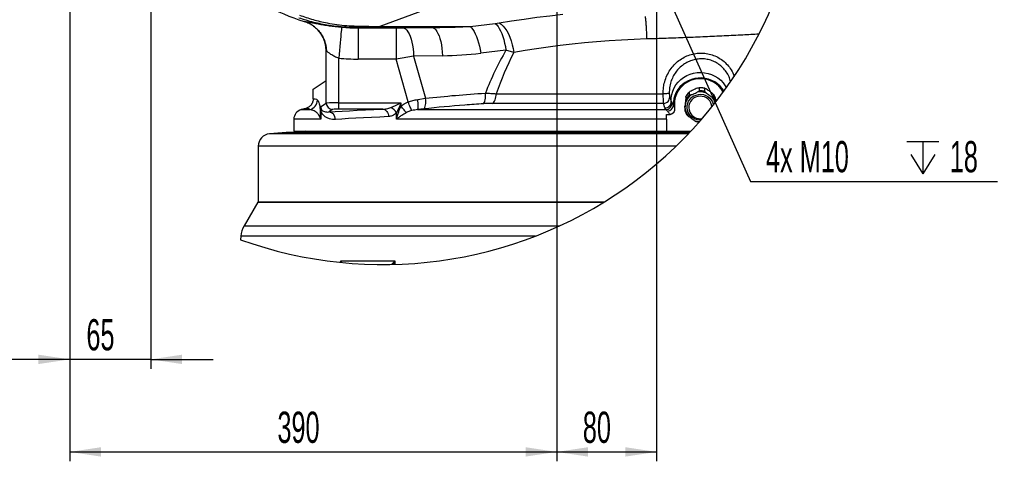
# Model space of a CAD drawing. Extents: x 0 to 4205, y 0 to 2970.
# Tile 3 of 68: x 480 to 1268, y 635 to 988. Entities that reach past the tile are written whole.
import ezdxf

# ---------------------------------------------------------------- set-up
doc = ezdxf.new("R2010")
doc.units = 0
doc.header["$LTSCALE"] = 5
doc.layers.get('0').update_dxf_attribs({"linetype": 'CONTINUOUS'})
doc.styles.add('SLDTEXTSTYLE0', font='TXT', dxfattribs={"width": 0.605})
doc.dimstyles.new('SLDDIMSTYLE0', dxfattribs={"dimtxt": 25, "dimasz": 25, "dimexe": 0, "dimexo": 0.0625, "dimgap": 6.25, "dimtad": 1, "dimdec": 1, "dimrnd": 1e-09, "dimzin": 12, "dimtxsty": 'SLDTEXTSTYLE0', "dimsah": 1, "dimcen": 0.09, "dimazin": 3, "dimtfac": 1, "dimtofl": 0, "dimtmove": 0, "dimatfit": 3, "dimtolj": 1, "dimtzin": 12})
doc.dimstyles.new('SLDDIMSTYLE1', dxfattribs={"dimtxt": 25, "dimasz": 25, "dimexe": 0, "dimexo": 0.0625, "dimgap": 6.25, "dimtad": 1, "dimdec": 1, "dimrnd": 1e-09, "dimzin": 12, "dimtxsty": 'SLDTEXTSTYLE0', "dimsah": 1, "dimcen": 0.09, "dimazin": 3, "dimtfac": 1, "dimtmove": 0, "dimatfit": 3, "dimtolj": 1, "dimtzin": 12})
doc.dimstyles.new('SLDDIMSTYLE2', dxfattribs={"dimtxt": 25, "dimasz": 25, "dimexe": 0, "dimexo": 0.0625, "dimgap": 6.25, "dimtad": 0, "dimtih": 1, "dimtoh": 1, "dimdec": 1, "dimrnd": 1e-09, "dimzin": 12, "dimtxsty": 'SLDTEXTSTYLE0', "dimblk1": 'NONE', "dimsah": 1, "dimcen": 0, "dimazin": 3, "dimtfac": 1, "dimtmove": 0, "dimatfit": 3, "dimtolj": 1, "dimtzin": 12})

# ---------------------------------------------------------------- blocks, each defined once
blk = doc.blocks.new('_D')
at = {"color": 7, "linetype": 'CONTINUOUS'}
for p, q in [((519.74, 1176.46), (519.74, 634.76)), ((909.74, 1176.46), (909.74, 634.76)), ((519.74, 642.26), (909.74, 642.26))]:
    blk.add_line(p, q, dxfattribs=at)
for points in [[(519.74, 642.26), (544.74, 638.51), (544.74, 646.01)], [(909.74, 642.26), (884.74, 646.01), (884.74, 638.51)]]:
    blk.add_solid(points, dxfattribs=at)
at = {"color": 7, "linetype": 'CONTINUOUS', "insert": (686.09, 674.48), "char_height": 25, "attachment_point": 1, "style": 'SLDTEXTSTYLE0'}
blk.add_mtext('390', dxfattribs=at)
blk = doc.blocks.new('_D_2')
at = {"color": 7, "linetype": 'CONTINUOUS'}
for p, q in [((909.74, 1016.46), (909.74, 634.76)), ((989.74, 1016.46), (989.74, 634.76)), ((909.74, 642.26), (989.74, 642.26))]:
    blk.add_line(p, q, dxfattribs=at)
for points in [[(909.74, 642.26), (934.74, 638.51), (934.74, 646.01)], [(989.74, 642.26), (964.74, 646.01), (964.74, 638.51)]]:
    blk.add_solid(points, dxfattribs=at)
at = {"color": 7, "linetype": 'CONTINUOUS', "insert": (930.64, 674.48), "char_height": 25, "attachment_point": 1, "style": 'SLDTEXTSTYLE0'}
blk.add_mtext('80', dxfattribs=at)
blk = doc.blocks.new('_D_3')
at = {"color": 7, "linetype": 'CONTINUOUS'}
for p, q in [((584.74, 1576.46), (584.74, 708.8)), ((519.74, 1176.46), (519.74, 708.8)), ((519.74, 716.3), (469.74, 716.3)), ((584.74, 716.3), (519.74, 716.3)), ((584.74, 716.3), (634.74, 716.3))]:
    blk.add_line(p, q, dxfattribs=at)
for points in [[(519.74, 716.3), (494.74, 720.05), (494.74, 712.55)], [(584.74, 716.3), (609.74, 712.55), (609.74, 720.05)]]:
    blk.add_solid(points, dxfattribs=at)
at = {"color": 7, "linetype": 'CONTINUOUS', "insert": (533.14, 748.53), "char_height": 25, "attachment_point": 1, "style": 'SLDTEXTSTYLE0'}
blk.add_mtext('65', dxfattribs=at)
blk = doc.blocks.new('SW_SYMBOL_HOLE_DEPTH')
at = {"color": 0, "linetype": 'CONTINUOUS'}
for p, q in [((0, 4375), (4000, 4375)), ((2000, 4375), (2000, 375)), ((500, 2775), (2000, 375)), ((3500, 2775), (2000, 375))]:
    blk.add_line(p, q, dxfattribs=at)
blk = doc.blocks.new('_D_4')
at = {"color": 7, "linetype": 'CONTINUOUS'}
for p, q in [((987.08, 1032.39), (992.39, 1020.53)), ((992.39, 1020.53), (1064.82, 858.71)), ((1064.82, 858.71), (1262.68, 858.71))]:
    blk.add_line(p, q, dxfattribs=at)
blk.add_solid([(992.39, 1020.53), (999.18, 996.18), (1006.03, 999.24)], dxfattribs=at)
at = {"color": 7, "linetype": 'CONTINUOUS', "xscale": 0.006445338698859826, "yscale": 0.006445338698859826, "zscale": 0.006445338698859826}
blk.add_blockref('SW_SYMBOL_HOLE_DEPTH', (1189.96, 862.32), dxfattribs=at)
at = {"color": 7, "linetype": 'CONTINUOUS', "char_height": 25, "attachment_point": 1, "style": 'SLDTEXTSTYLE0'}
for s, insert in [('4x M10', (1077.32, 891)), ('18', (1224.49, 891))]:
    blk.add_mtext(s, dxfattribs=dict(at, insert=insert))
blk = doc.blocks.new('_NONE')

msp = doc.modelspace()

# ---------------------------------------------------------------- linework, layer by layer
at = {"color": 8, "linetype": 'CONTINUOUS'}
for p, q in [((855.12, 1014.85), (768.2, 982.66)), ((860.56, 985.09), (863.64, 985.54)), ((750.93, 981.78), (750.86, 981.54)), ((750.86, 981.54), (781.15, 981.54)), ((750.86, 981.54), (750.86, 956.55)), ((768.2, 982.66), (840.34, 982.66)), ((768.2, 981.86), (768.2, 982.66)), ((809.8, 981.86), (768.2, 981.86)), ((781.15, 981.54), (781.15, 956.55)), ((786.66, 981.57), (809.8, 981.86)), ((840.34, 982.66), (860.56, 985.09)), ((725.25, 962.81), (725.22, 962.82)), ((725.25, 921.36), (725.25, 962.81)), ((725.27, 962.79), (725.25, 962.81)), ((869.08, 963.67), (848.85, 961.24)), ((875.4, 961.72), (869.08, 963.67)), ((735.23, 921.52), (735.23, 957.25)), ((781.15, 956.55), (750.86, 956.55)), ((790.8, 922.27), (781.15, 956.55)), ((818.32, 959.28), (795.17, 958.98)), ((795.17, 958.98), (804.67, 925.24)), ((798.44, 924.26), (804.67, 925.24)), ((861.23, 928.83), (995.04, 928.83)), ((1000.17, 926.39), (1001.36, 922.66)), ((1001.36, 922.66), (1002.05, 921.42)), ((705.17, 916.11), (712.14, 916.11)), ((720.58, 918.25), (725.25, 921.36)), ((720.58, 912.93), (720.58, 918.25)), ((720.93, 914.84), (720.93, 908.38)), ((730.24, 916.36), (727.13, 914.29)), ((735.23, 916.52), (735.23, 921.52)), ((735.23, 921.52), (785.02, 921.52)), ((770.54, 916.52), (735.23, 916.52)), ((785.02, 921.52), (785.02, 918.94)), ((803.35, 916.74), (798.34, 916.11)), ((798.34, 916.11), (997.2, 916.11)), ((995.25, 921.1), (858.14, 921.1)), ((996.43, 917.48), (995.25, 921.1)), ((997.2, 916.11), (996.43, 917.48)), ((998.5, 914.87), (997.2, 916.11)), ((1003.19, 919.68), (1004.12, 917.98)), ((720.93, 908.38), (699.24, 908.38)), ((781.37, 908.38), (781.37, 913.48)), ((997.74, 908.38), (781.37, 908.38)), ((1015.12, 896.76), (679.87, 896.76)), ((1016.23, 897.92), (693.16, 897.92)), ((707.82, 898.55), (1016.81, 898.55)), ((1005.21, 886.8), (670.74, 886.8)), ((659.45, 823.22), (912.23, 823.22)), ((892.74, 814.96), (656.85, 814.96)), ((736.64, 793.89), (736.76, 795.15)), ((736.76, 795.15), (780.18, 795.15)), ((777.39, 792.23), (777.41, 792.26)), ((777.44, 792.23), (777.41, 792.26))]:
    msp.add_line(p, q, dxfattribs=at)
at = {"color": 7, "linetype": 'CONTINUOUS'}
for p, q in [((707.44, 986.77), (707.56, 986.73)), ((724.86, 967.07), (725.22, 962.84)), ((725.22, 962.82), (725.22, 962.85)), ((725.22, 962.82), (725.22, 962.84)), ((725.22, 939.46), (725.22, 962.82)), ((714.74, 932.48), (725.22, 939.46)), ((714.74, 924.81), (714.74, 932.48)), ((1024.05, 931.19), (1024.05, 933.58)), ((1028.07, 933.17), (1028.07, 930.78)), ((1013.28, 924.39), (1013.28, 926.78)), ((1015.65, 929.95), (1015.65, 927.56)), ((1035.51, 925.54), (1035.51, 927.93)), ((1037.15, 924.35), (1037.15, 922.28)), ((708.8, 917.08), (705.17, 916.11)), ((708.91, 917.09), (708.8, 917.08)), ((1012.32, 917.91), (1012.32, 915.51)), ((699.24, 908.38), (699.24, 898.96)), ((997.74, 912.23), (1000.44, 912.29)), ((997.74, 908.38), (997.74, 912.23)), ((997.74, 908.38), (997.74, 898.96)), ((1000.48, 912.29), (1000.44, 912.29)), ((699.24, 898.96), (997.74, 898.96)), ((708.24, 898.96), (707.82, 898.55)), ((997.74, 898.96), (1017.2, 898.96)), ((693.16, 897.92), (679.87, 896.76)), ((694.03, 897.96), (1016.26, 897.96)), ((670.74, 886.8), (670.74, 842.46)), ((670.27, 841.96), (659.45, 823.22)), ((670.27, 841.96), (947.27, 841.96)), ((670.74, 842.46), (671.24, 841.96)), ((670.74, 842.46), (948.08, 842.46)), ((656.85, 814.96), (656.6, 812.04))]:
    msp.add_line(p, q, dxfattribs=at)
at = {"color": 8, "linetype": 'CONTINUOUS', "flags": 128}
for points in [[(863.64, 985.54), (873.52, 987.15), (883.58, 988.64), (893.81, 990.01), (904.19, 991.26), (914.7, 992.38)], [(863.64, 985.54), (865.22, 984.48), (866.77, 983.03), (868.28, 981.23), (869.7, 979.1), (871.02, 976.67), (872.22, 974), (873.27, 971.12), (874.16, 968.07), (874.87, 964.93), (875.4, 961.72)], [(737.47, 982.13), (737.44, 981.82), (737.37, 981.1), (737.27, 979.99), (737.14, 978.51), (736.98, 976.69), (736.78, 974.54), (736.57, 972.11), (736.33, 969.44), (736.07, 966.57), (735.8, 963.55), (735.52, 960.43), (735.23, 957.25)], [(749.54, 983.02), (754.54, 982.93), (759.32, 982.84), (763.88, 982.75), (768.2, 982.66)], [(768.2, 981.86), (764.22, 981.86), (760.02, 981.84), (755.58, 981.82), (750.93, 981.78)], [(786.66, 981.57), (787.68, 981.29), (788.7, 980.66), (789.68, 979.67), (790.62, 978.36), (791.51, 976.73), (792.32, 974.81), (793.05, 972.63), (793.69, 970.21), (794.23, 967.6), (794.66, 964.84), (794.97, 961.95), (795.17, 958.98)], [(809.8, 981.86), (816.08, 981.92), (822.29, 982.03), (828.42, 982.19), (834.44, 982.4), (840.34, 982.66)], [(809.8, 981.86), (810.83, 981.59), (811.85, 980.95), (812.83, 979.97), (813.77, 978.65), (814.66, 977.03), (815.47, 975.11), (816.2, 972.92), (816.84, 970.51), (817.38, 967.9), (817.81, 965.13), (818.12, 962.24), (818.32, 959.28)], [(840.34, 982.66), (841.43, 981.66), (842.5, 980.33), (843.54, 978.71), (844.54, 976.8), (845.47, 974.65), (846.34, 972.27), (847.12, 969.7), (847.81, 966.98), (848.39, 964.15), (848.85, 961.24)], [(860.56, 985.09), (861.65, 984.09), (862.72, 982.76), (863.76, 981.14), (864.76, 979.23), (865.7, 977.08), (866.56, 974.7), (867.34, 972.13), (868.03, 969.41), (868.61, 966.58), (869.08, 963.67)], [(981.72, 972.65), (971.63, 972.29), (961.58, 971.8), (951.59, 971.18), (941.67, 970.43), (931.84, 969.56), (922.11, 968.56), (912.49, 967.43), (903, 966.19), (893.64, 964.82), (884.44, 963.33), (875.4, 961.72)], [(795.17, 958.98), (790.61, 958.18), (785.92, 957.37), (781.15, 956.55)], [(1001.36, 922.66), (1001.42, 925.45), (1001.83, 928.22), (1002.61, 930.91), (1003.74, 933.49), (1005.2, 935.92), (1006.97, 938.15), (1009.02, 940.15), (1011.32, 941.9), (1013.82, 943.35), (1016.5, 944.5), (1019.31, 945.32), (1022.21, 945.79), (1025.15, 945.92), (1028.07, 945.7), (1030.95, 945.12), (1033.73, 944.21), (1036.37, 942.98), (1038.82, 941.44), (1041.05, 939.62), (1043.02, 937.55), (1044.71, 935.26), (1045.62, 933.63)], [(1043.61, 930.85), (1042.36, 932.79), (1040.61, 934.85), (1038.59, 936.68), (1036.33, 938.25), (1033.89, 939.53), (1031.29, 940.49), (1028.58, 941.13), (1025.81, 941.44), (1023.02, 941.4), (1020.26, 941.02), (1017.57, 940.3), (1015, 939.26), (1012.6, 937.91), (1010.4, 936.28), (1008.44, 934.39), (1006.75, 932.28), (1005.36, 929.98), (1004.29, 927.53), (1003.57, 924.97), (1003.2, 922.33), (1003.19, 919.68)], [(798.34, 916.11), (798.55, 916.53), (798.7, 917.17), (798.8, 918.02), (798.85, 919.05), (798.83, 920.23), (798.75, 921.52), (798.62, 922.87), (798.44, 924.26)], [(803.35, 916.74), (803.78, 917.2), (804.15, 917.9), (804.45, 918.79), (804.67, 919.87), (804.81, 921.1), (804.85, 922.43), (804.8, 923.82), (804.67, 925.24)], [(851.03, 920.86), (851.47, 921.34), (851.85, 922.04), (852.18, 922.94), (852.43, 924.02), (852.61, 925.24), (852.7, 926.56), (852.71, 927.95), (852.63, 929.36)], [(858.14, 921.1), (858.78, 921.54), (859.37, 922.18), (859.91, 922.99), (860.37, 923.96), (860.74, 925.06), (861.01, 926.26), (861.17, 927.52), (861.23, 928.83)], [(999.85, 928.96), (999.69, 928.95), (999.38, 928.94), (998.91, 928.93), (998.32, 928.92), (997.61, 928.9), (996.81, 928.87), (995.94, 928.85), (995.04, 928.83)], [(1025.11, 907.69), (1024.28, 907.66), (1022.33, 907.91), (1020.46, 908.51), (1018.73, 909.44), (1017.21, 910.66), (1015.94, 912.12), (1014.98, 913.79), (1014.34, 915.6), (1014.07, 917.5), (1014.15, 919.41), (1014.59, 921.27), (1015.38, 923.03), (1016.49, 924.61), (1017.88, 925.97), (1019.51, 927.05), (1021.31, 927.83), (1023.22, 928.28), (1025.19, 928.37), (1027.15, 928.12), (1029.02, 927.51), (1030.75, 926.59), (1032.27, 925.37), (1033.53, 923.9), (1034.5, 922.24)], [(1033.98, 918.28), (1033.78, 919.86), (1033.21, 921.54), (1032.31, 923.07), (1031.12, 924.4), (1029.68, 925.48), (1028.06, 926.27), (1026.3, 926.74), (1024.49, 926.87), (1022.69, 926.65), (1020.96, 926.09), (1019.38, 925.22), (1018.01, 924.06), (1016.89, 922.67), (1016.08, 921.09), (1015.6, 919.39), (1015.47, 917.63), (1015.7, 915.88), (1016.27, 914.21)], [(727.13, 914.29), (732.33, 914.63), (737.88, 914.96), (743.77, 915.29), (749.98, 915.61), (756.52, 915.92), (763.38, 916.23), (770.54, 916.52)], [(770.54, 916.52), (771.41, 916.39), (772.24, 916.03), (773.01, 915.47), (773.69, 914.72), (774.25, 913.82), (774.68, 912.79), (774.94, 911.68), (775.05, 910.53)], [(776.98, 917.87), (778.67, 918.64), (780.64, 919.53), (782.78, 920.5), (785.02, 921.52)], [(785.02, 921.52), (784, 919.28), (783.03, 917.14), (782.14, 915.17), (781.37, 913.48)], [(789.29, 913.66), (788.92, 914.12), (788.48, 914.66), (788, 915.26), (787.46, 915.92), (786.89, 916.64), (786.28, 917.38), (785.66, 918.16), (785.02, 918.94)], [(793.58, 915.32), (793.39, 915.8), (793.14, 916.42), (792.84, 917.18), (792.49, 918.05), (792.11, 919.02), (791.69, 920.06), (791.25, 921.15), (790.8, 922.27)], [(1034.5, 922.24), (1035.13, 920.42), (1035.22, 919.83)], [(775.05, 910.53), (768.03, 910.23), (761.31, 909.93), (754.89, 909.62), (748.79, 909.3), (743.02, 908.97), (737.58, 908.63), (732.48, 908.29)], [(780.18, 795.15), (780.16, 793.78), (780.13, 792.3)]]:
    msp.add_lwpolyline(points, dxfattribs=at)
at = {"color": 7, "linetype": 'CONTINUOUS', "flags": 128}
msp.add_lwpolyline([(1043.07, 930.11), (1042.87, 930.52), (1041.38, 932.75), (1039.6, 934.77), (1037.57, 936.54), (1035.31, 938.04), (1032.87, 939.24), (1030.3, 940.12), (1027.62, 940.66), (1024.9, 940.85), (1022.17, 940.7), (1019.48, 940.2), (1016.89, 939.36), (1014.43, 938.19), (1012.16, 936.73), (1010.09, 934.98), (1008.28, 932.99), (1006.76, 930.79), (1005.55, 928.4), (1004.66, 925.89), (1004.13, 923.28), (1003.95, 920.63), (1004.12, 917.98)], dxfattribs=at)
at = {"color": 7, "linetype": 'CONTINUOUS'}
for centre, radius, start, end in [((770.76, 1129.92), 337.75, 250.24488, 359.99999), ((750.19, 1130.38), 149.84, 240.14094, 253.42193), ((1025.31, 921.08), 12.29, 15.45034, 33.89903), ((1025.44, 918.76), 12.14, 16.44887, 33.96691), ((707.24, 908.38), 8, 105.00009, 180.00003), ((1024.17, 918.79), 12.29, 195.45041, 213.89897), ((680.74, 886.8), 10, 95.0001, 179.99995), ((694.04, 887.94), 10.02, 90.00448, 94.99605), ((706.41, 899.96), 2, 269.99815, 315.00046), ((676.78, 813.22), 20, 149.99983, 175.00009)]:
    msp.add_arc(centre, radius, start, end, dxfattribs=at)
at = {"color": 8, "linetype": 'CONTINUOUS'}
for centre, radius, start, end in [((700.28, 962.85), 24.96, 359.9105, 69.11079), ((750.85, 1131.42), 149.89, 264.87521, 270.00322), ((751.59, 983.92), 2.24, 203.82235, 252.84972), ((781.23, 1416.14), 434.61, 269.98988, 270.71524), ((1093.49, 834.99), 258.69, 150.16982, 158.60642), ((750.86, 1131.47), 174.92, 264.87333, 269.99975), ((815.09, 1247.51), 288.25, 270.64222, 276.7277), ((1105.81, 842.99), 259.21, 152.73862, 160.6619), ((1024.74, 920.37), 13.22, 75.41948, 92.98441), ((1024.74, 917.98), 13.22, 75.41948, 92.98441), ((710.09, 923.85), 8.01, 284.80177, 359.85146), ((995.16, 926.12), 5.02, 270.96305, 3.13068), ((996.34, 922.5), 5.02, 270.94008, 1.78609), ((1024.37, 918.26), 11.93, 124.95666, 161.44454), ((1024.34, 920.98), 12.49, 134.07605, 152.32485), ((1024.34, 918.58), 12.49, 134.0761, 152.32531), ((1024.74, 917.69), 12.61, 66.62999, 101.77391), ((1025.27, 918.36), 11.73, 15.71573, 43.11301), ((725.23, 918.83), 4.69, 187.17822, 206.21583), ((742.5, 918.76), 21.92, 181.34758, 190.31325), ((717.82, 915.96), 3.3, 340.1478, 14.06508), ((732.91, 760.36), 161.17, 89.17388, 92.72496), ((730.25, 921.37), 5.01, 180.10083, 269.85541), ((734.07, 876.15), 40.39, 88.35238, 95.44425), ((772.89, 909.39), 9.41, 25.74391, 64.2557), ((996.88, 921.27), 5.17, 273.4613, 1.70464), ((997.58, 920.46), 5.66, 279.35979, 352.13375), ((1024.21, 918.44), 11.74, 186.23455, 223.1146), ((716.22, 913.22), 4.37, 323.97266, 356.08465), ((726.67, 908.5), 5.81, 357.96747, 85.48197), ((997.24, 922.2), 10.42, 288.12439, 304.06503), ((1024.6, 918.06), 9.18, 204.8178, 280.4895), ((1024.6, 918.61), 12.09, 246.30952, 267.53637)]:
    msp.add_arc(centre, radius, start, end, dxfattribs=at)
for points, knots in [([(750.93, 981.78), (748.31, 981.81), (743.06, 981.85), (735.17, 982.46), (725.83, 983.66), (715.1, 985.75), (707.2, 988.17), (703.25, 989.39)], [0, 0, 0, 0, 0.161781, 0.325059, 0.488891, 0.744263, 1, 1, 1, 1]), ([(703.65, 991.77), (707.3, 990.52), (714.59, 988.01), (724.7, 985.65), (733.74, 984.16), (741.64, 983.3), (746.92, 983.11), (749.54, 983.02)], [0, 0, 0, 0, 0.246411, 0.492756, 0.662494, 0.83195, 1, 1, 1, 1]), ([(707.56, 986.73), (707.56, 986.73), (707.74, 986.76), (708.44, 986.69), (709.9, 986.46), (712.18, 986.01), (715.21, 985.4), (718.84, 984.7), (723.02, 983.97), (727.58, 983.26), (732.45, 982.63), (735.77, 982.3), (737.47, 982.13)], [0, 0, 0, 0, 0.000026, 0.018392, 0.068529, 0.146779, 0.248614, 0.374604, 0.513547, 0.669013, 0.831403, 1, 1, 1, 1]), ([(980.59, 990.74), (980.71, 989.63), (980.94, 987.4), (981.2, 983.95), (981.42, 980.35), (981.6, 976.55), (981.68, 973.96), (981.72, 972.65)], [0, 0, 0, 0, 0.18524, 0.370788, 0.571775, 0.783251, 1, 1, 1, 1]), ([(1071.67, 976.52), (1067.34, 976.28), (1058.03, 975.76), (1043.68, 975.04), (1028.44, 974.34), (1012.99, 973.71), (997.36, 973.13), (986.93, 972.81), (981.72, 972.65)], [0, 0, 0, 0, 0.144235, 0.310914, 0.478784, 0.652367, 0.826387, 1, 1, 1, 1]), ([(735.23, 957.25), (734.66, 957.45), (733.53, 957.84), (731.42, 958.82), (729.5, 959.96), (727.82, 961.13), (726.73, 961.93), (725.98, 962.46), (725.48, 962.77), (725.33, 962.79), (725.27, 962.79)], [0, 0, 0, 0, 0.158284, 0.312995, 0.60926, 0.738598, 0.849647, 0.960875, 0.98269, 1, 1, 1, 1]), ([(995.04, 928.83), (995.05, 930.02), (995.06, 932.4), (995.64, 936.5), (996.88, 941.05), (999.05, 945.81), (1001.95, 950.11), (1005.44, 953.82), (1009.48, 956.87), (1013.89, 959.19), (1018.59, 960.72), (1023.43, 961.45), (1028.3, 961.34), (1033.07, 960.43), (1037.61, 958.7), (1041.85, 956.2), (1045.64, 952.95), (1048.86, 948.97), (1050.96, 945.5), (1051.71, 943.27), (1051.89, 942.72)], [0, 0, 0, 0, 0.042479, 0.084957, 0.147487, 0.210005, 0.270853, 0.331693, 0.391129, 0.450542, 0.508778, 0.566955, 0.624379, 0.681725, 0.739346, 0.796935, 0.85662, 0.916371, 0.979292, 1, 1, 1, 1]), ([(1049.05, 938.53), (1048.64, 939.83), (1047.79, 942.57), (1045.64, 946.32), (1042.87, 949.69), (1039.64, 952.44), (1036.03, 954.55), (1032.15, 956), (1028.08, 956.76), (1023.93, 956.83), (1019.8, 956.19), (1015.79, 954.86), (1012.03, 952.87), (1008.6, 950.26), (1005.64, 947.08), (1003.18, 943.41), (1001.37, 939.35), (1000.01, 934.51), (999.91, 930.99), (999.85, 928.96)], [0, 0, 0, 0, 0.055197, 0.115794, 0.173345, 0.230805, 0.286383, 0.341953, 0.397402, 0.452903, 0.509185, 0.565524, 0.622947, 0.680402, 0.73911, 0.797831, 0.85808, 0.918326, 1, 1, 1, 1]), ([(714.74, 924.81), (715.32, 924.87), (716.56, 924.98), (717.57, 924.23), (718.11, 923.83)], [0, 0, 0, 0, 0.465343, 1, 1, 1, 1]), ([(718.11, 923.83), (718.32, 923.6), (718.87, 923.01), (719.39, 921.64), (719.78, 920.12), (720.08, 918.44), (720.28, 916.84), (720.46, 914.95), (720.54, 913.66), (720.58, 912.93)], [0, 0, 0, 0, 0.08234, 0.210528, 0.379285, 0.500288, 0.659379, 0.805351, 1, 1, 1, 1]), ([(790.8, 922.27), (792.05, 922.69), (794.54, 923.53), (797.13, 924.02), (798.44, 924.26)], [0, 0, 0, 0, 0.497541, 1, 1, 1, 1]), ([(804.67, 925.24), (812.64, 926.06), (828.61, 927.7), (844.62, 928.8), (852.63, 929.36)], [0, 0, 0, 0, 0.499766, 1, 1, 1, 1]), ([(852.63, 929.36), (854.09, 929.3), (856.96, 929.2), (859.82, 928.95), (861.23, 928.83)], [0, 0, 0, 0, 0.5092585, 1, 1, 1, 1]), ([(995.25, 921.1), (995.23, 921.43), (995.2, 922.35), (995.14, 924.05), (995.08, 926.3), (995.06, 927.95), (995.04, 928.83)], [0, 0, 0, 0, 0.127044, 0.359682, 0.660443, 1, 1, 1, 1]), ([(999.85, 928.96), (999.86, 928.68), (999.89, 928.14), (999.98, 927.4), (1000.06, 926.82), (1000.14, 926.51), (1000.17, 926.39)], [0, 0, 0, 0, 0.326116, 0.622331, 0.860049, 1, 1, 1, 1]), ([(712.14, 916.11), (711.88, 916.31), (711.26, 916.79), (710.13, 917.26), (709.3, 917.14), (708.91, 917.09)], [0, 0, 0, 0, 0.288697, 0.669238, 1, 1, 1, 1]), ([(719.75, 910.65), (719.59, 911.03), (719.31, 911.71), (718.65, 912.66), (717.93, 913.48), (716.87, 914.34), (715.5, 915.14), (713.82, 915.77), (712.67, 916), (712.14, 916.11)], [0, 0, 0, 0, 0.125738, 0.225275, 0.350779, 0.45748, 0.64127, 0.834359, 1, 1, 1, 1]), ([(732.48, 908.29), (731.67, 908.27), (730.07, 908.24), (727.69, 908.76), (725.37, 909.72), (723.54, 911.05), (722.16, 912.56), (721.39, 913.77), (721.03, 914.59), (720.93, 914.84)], [0, 0, 0, 0, 0.170354, 0.337473, 0.512173, 0.69866, 0.81104, 0.942703, 1, 1, 1, 1]), ([(721.03, 916.76), (721.22, 916.45), (721.56, 915.88), (722.49, 915.1), (723.74, 914.5), (725.41, 914.16), (726.53, 914.24), (727.13, 914.29)], [0, 0, 0, 0, 0.1559986, 0.2816654, 0.5167771, 0.7444538, 1, 1, 1, 1]), ([(770.54, 916.52), (771.55, 916.58), (773.76, 916.7), (775.84, 917.46), (776.98, 917.87)], [0, 0, 0, 0, 0.455798, 1, 1, 1, 1]), ([(781.37, 908.38), (781.37, 908.39), (781.87, 910.45), (782.9, 914.05), (784.38, 917.47), (785.02, 918.94)], [0, 0, 0, 0, 0.002235, 0.570246, 1, 1, 1, 1]), ([(785.02, 918.94), (786.18, 919.78), (788, 921.08), (790.06, 921.95), (790.8, 922.27)], [0, 0, 0, 0, 0.637441, 1, 1, 1, 1]), ([(793.58, 915.32), (793.03, 915.17), (791.55, 914.75), (790.16, 914.08), (789.29, 913.66)], [0, 0, 0, 0, 0.372893, 1, 1, 1, 1]), ([(798.34, 916.11), (797.56, 916.03), (795.96, 915.87), (794.38, 915.51), (793.58, 915.32)], [0, 0, 0, 0, 0.490144, 1, 1, 1, 1]), ([(851.03, 920.86), (846.04, 920.53), (830.12, 919.46), (814.24, 917.85), (803.35, 916.74)], [0, 0, 0, 0, 0.313684, 1, 1, 1, 1]), ([(858.14, 921.1), (856.98, 921.09), (854.61, 921.07), (852.25, 920.93), (851.03, 920.86)], [0, 0, 0, 0, 0.485483, 1, 1, 1, 1]), ([(1000.44, 912.29), (1000.32, 912.47), (999.72, 913.36), (999.04, 914.2), (998.5, 914.87)], [0, 0, 0, 0, 0.202448, 1, 1, 1, 1]), ([(1002.05, 921.42), (1002.22, 921.19), (1002.63, 920.63), (1002.98, 920.03), (1003.19, 919.68)], [0, 0, 0, 0, 0.416027, 1, 1, 1, 1]), ([(720.93, 908.38), (720.93, 908.38), (720.45, 909.09), (720.1, 909.87), (719.75, 910.65)], [0, 0, 0, 0, 0.005251, 1, 1, 1, 1]), ([(720.58, 912.93), (720.65, 911.41), (720.73, 909.89), (720.93, 908.39), (720.93, 908.38)], [0, 0, 0, 0, 0.994623, 1, 1, 1, 1]), ([(781.37, 913.48), (780.85, 913.01), (779.83, 912.09), (777.72, 910.93), (776.05, 910.68), (775.05, 910.53)], [0, 0, 0, 0, 0.293931, 0.576734, 1, 1, 1, 1]), ([(789.29, 913.66), (788.04, 912.94), (786.01, 911.78), (783.41, 909.97), (782.03, 908.92), (781.37, 908.38), (781.37, 908.38)], [0, 0, 0, 0, 0.454098, 0.733534, 0.998142, 1, 1, 1, 1]), ([(736.76, 795.15), (736.77, 795.15), (737.04, 794.71), (737.29, 794.25), (737.53, 793.8)], [0, 0, 0, 0, 0.012665, 1, 1, 1, 1]), ([(737.06, 793.85), (736.97, 794.28), (736.88, 794.71), (736.77, 795.14), (736.76, 795.15)], [0, 0, 0, 0, 0.980558, 1, 1, 1, 1]), ([(777.41, 792.26), (778.35, 793.2), (779.29, 794.15), (780.18, 795.15), (780.18, 795.15)], [0, 0, 0, 0, 0.994458, 1, 1, 1, 1]), ([(780.18, 795.15), (780.18, 795.14), (779.73, 794.16), (779.22, 793.21), (778.72, 792.26)], [0, 0, 0, 0, 0.008505, 1, 1, 1, 1])]:
    msp.add_open_spline(points, degree=3, knots=knots, dxfattribs=at)
at = {"color": 7, "linetype": 'CONTINUOUS'}
for points, knots in [([(707.56, 986.73), (708.88, 986.26), (711.52, 985.31), (715.12, 983.08), (718.3, 980.31), (720.98, 977.05), (723.06, 973.37), (724.4, 969.69), (725.11, 966.16), (725.27, 963.94), (725.27, 962.82), (725.27, 962.79)], [0, 0, 0, 0, 0.131748, 0.263546, 0.395409, 0.527344, 0.659345, 0.791408, 0.894373, 0.997358, 1, 1, 1, 1]), ([(708.78, 986.32), (708.82, 986.3), (708.96, 986.26), (709.09, 986.2), (709.18, 986.17)], [0, 0, 0, 0, 0.314325, 1, 1, 1, 1]), ([(712.94, 984.27), (712.98, 984.25), (713.1, 984.18), (713.21, 984.11), (713.29, 984.06)], [0, 0, 0, 0, 0.3015445, 1, 1, 1, 1]), ([(1015.65, 929.95), (1015.66, 929.97), (1015.68, 930.02), (1015.8, 930.13), (1016.03, 930.3), (1016.26, 930.43), (1016.4, 930.51)], [0, 0, 0, 0, 0.0548915, 0.1848054, 0.4845026, 1, 1, 1, 1]), ([(1023.31, 933.5), (1023.06, 933.43), (1022.1, 933.14), (1020.4, 932.51), (1018.34, 931.58), (1017.02, 930.85), (1016.4, 930.51)], [0, 0, 0, 0, 0.10072, 0.400073, 0.718572, 1, 1, 1, 1]), ([(1024.05, 931.19), (1024.04, 931.17), (1024.03, 931.12), (1023.91, 931.01), (1023.64, 930.81), (1023.04, 930.47), (1022.51, 930.2), (1022.16, 930.03)], [0, 0, 0, 0, 0.023218, 0.078197, 0.205027, 0.47818, 1, 1, 1, 1]), ([(1023.31, 933.5), (1023.4, 933.53), (1023.59, 933.58), (1023.81, 933.62), (1024, 933.65), (1024.04, 933.6), (1024.05, 933.58)], [0, 0, 0, 0, 0.363091, 0.770518, 0.9284, 1, 1, 1, 1]), ([(1028.2, 933.18), (1028.04, 933.23), (1027.24, 933.46), (1025.79, 933.67), (1024.51, 933.64), (1023.89, 933.63)], [0, 0, 0, 0, 0.11234, 0.576307, 1, 1, 1, 1]), ([(1028.07, 933.17), (1028.08, 933.19), (1028.11, 933.23), (1028.28, 933.16), (1028.47, 933.09), (1028.64, 933), (1028.73, 932.95)], [0, 0, 0, 0, 0.072028, 0.213366, 0.610289, 1, 1, 1, 1]), ([(1029.74, 929.26), (1029.43, 929.5), (1029, 929.83), (1028.49, 930.27), (1028.26, 930.51), (1028.11, 930.67), (1028.08, 930.75), (1028.07, 930.78)], [0, 0, 0, 0, 0.51833, 0.712441, 0.884836, 0.961107, 1, 1, 1, 1]), ([(1034.85, 928.64), (1034.16, 929.21), (1032.78, 930.35), (1030.74, 931.79), (1029.34, 932.6), (1028.73, 932.95)], [0, 0, 0, 0, 0.356127, 0.717107, 1, 1, 1, 1]), ([(714.74, 924.81), (714.65, 923.91), (714.47, 922.11), (713.09, 919.72), (711.15, 917.98), (709.58, 917.29), (708.81, 917.08), (708.8, 917.08)], [0, 0, 0, 0, 0.257267, 0.514527, 0.772038, 0.994807, 1, 1, 1, 1]), ([(1013.2, 926.23), (1013.11, 925.48), (1012.91, 923.84), (1012.65, 921.41), (1012.49, 919.73), (1012.41, 918.93)], [0, 0, 0, 0, 0.309633, 0.674338, 1, 1, 1, 1]), ([(1013.28, 924.39), (1013.28, 924.35), (1013.28, 924.25), (1013.26, 924.03), (1013.22, 923.56), (1013.15, 922.87), (1013.09, 922.32), (1013.07, 922.05)], [0, 0, 0, 0, 0.0463166, 0.121971, 0.2913411, 0.6511515, 1, 1, 1, 1]), ([(1013.2, 926.23), (1013.21, 926.36), (1013.24, 926.55), (1013.25, 926.68), (1013.28, 926.81), (1013.28, 926.79), (1013.28, 926.78)], [0, 0, 0, 0, 0.587371, 0.891384, 0.963462, 1, 1, 1, 1]), ([(1015.75, 930.06), (1015.64, 929.97), (1015.05, 929.42), (1014.17, 928.35), (1013.56, 927.28), (1013.28, 926.78)], [0, 0, 0, 0, 0.102349, 0.584932, 1, 1, 1, 1]), ([(1017.54, 928.03), (1017.22, 927.91), (1016.76, 927.74), (1016.17, 927.56), (1015.89, 927.52), (1015.7, 927.49), (1015.67, 927.54), (1015.65, 927.56)], [0, 0, 0, 0, 0.518493, 0.750745, 0.910186, 0.97197, 1, 1, 1, 1]), ([(1017.54, 928.03), (1017.81, 928.13), (1019.19, 928.67), (1020.74, 929.34), (1021.99, 929.94), (1022.16, 930.03)], [0, 0, 0, 0, 0.173111, 0.881936, 1, 1, 1, 1]), ([(1029.74, 929.26), (1030.7, 928.54), (1032.05, 927.54), (1033.45, 926.63), (1033.84, 926.38)], [0, 0, 0, 0, 0.721259, 1, 1, 1, 1]), ([(1035.51, 925.54), (1035.49, 925.53), (1035.46, 925.48), (1035.3, 925.55), (1034.98, 925.67), (1034.46, 925.98), (1034.05, 926.24), (1033.84, 926.38)], [0, 0, 0, 0, 0.027429, 0.081248, 0.232387, 0.606341, 1, 1, 1, 1]), ([(1034.85, 928.64), (1034.97, 928.54), (1035.16, 928.37), (1035.37, 928.15), (1035.48, 928.02), (1035.5, 927.95), (1035.51, 927.93)], [0, 0, 0, 0, 0.480364, 0.792093, 0.943512, 1, 1, 1, 1]), ([(1004.12, 917.98), (1004.15, 917.15), (1004.2, 915.75), (1003.6, 914.27), (1003.17, 913.69), (1003.07, 913.56)], [0, 0, 0, 0, 0.5319631, 0.8993607, 1, 1, 1, 1]), ([(1012.32, 917.91), (1012.33, 917.94), (1012.33, 918.04), (1012.35, 918.26), (1012.37, 918.57), (1012.4, 918.82), (1012.41, 918.93)], [0, 0, 0, 0, 0.105389, 0.277487, 0.662739, 1, 1, 1, 1]), ([(1012.54, 917.16), (1012.5, 916.84), (1012.45, 916.41), (1012.38, 915.81), (1012.36, 915.69), (1012.33, 915.47), (1012.33, 915.51), (1012.32, 915.51)], [0, 0, 0, 0, 0.598045, 0.798402, 0.948007, 0.988681, 1, 1, 1, 1]), ([(1012.54, 917.16), (1012.67, 918.31), (1012.85, 919.94), (1013.02, 921.57), (1013.07, 922.05)], [0, 0, 0, 0, 0.704863, 1, 1, 1, 1]), ([(1003.07, 913.56), (1002.81, 913.29), (1002.29, 912.74), (1001.33, 912.36), (1000.71, 912.31), (1000.48, 912.29)], [0, 0, 0, 0, 0.378832, 0.763303, 1, 1, 1, 1]), ([(1013.97, 911.93), (1013.98, 911.9), (1014.01, 911.82), (1014.16, 911.66), (1014.48, 911.35), (1015, 910.92), (1015.43, 910.58), (1015.64, 910.42)], [0, 0, 0, 0, 0.0429822, 0.1146804, 0.2803246, 0.6424264, 1, 1, 1, 1]), ([(1019.74, 907.53), (1018.75, 908.19), (1017.36, 909.11), (1016.03, 910.12), (1015.64, 910.42)], [0, 0, 0, 0, 0.709327, 1, 1, 1, 1]), ([(1019.74, 907.53), (1020.04, 907.33), (1020.45, 907.07), (1020.97, 906.81), (1021.17, 906.69), (1021.27, 906.68), (1021.28, 906.67)], [0, 0, 0, 0, 0.611406, 0.824427, 0.995438, 1, 1, 1, 1]), ([(1021.28, 906.71), (1021.68, 906.59), (1022.52, 906.35), (1023.4, 906.3), (1023.86, 906.27)], [0, 0, 0, 0, 0.475021, 1, 1, 1, 1])]:
    msp.add_open_spline(points, degree=3, knots=knots, dxfattribs=at)

# ---------------------------------------------------------------- dimensions: what is measured, and where the dimension line sits
dim = msp.add_linear_dim(base=(519.74, 716.3), p1=(584.74, 1586.46), p2=(519.74, 1186.46), dimstyle='SLDDIMSTYLE1', dxfattribs=at)
dim.commit()
dim.dimension.update_dxf_attribs({"geometry": '_D_3', "text_midpoint": (552.24, 716.3), "dimtype": 160})
for base, p1, p2, picture, middle in [((909.74, 642.26), (519.74, 1186.46), (909.74, 1186.46), '_D', (714.74, 642.26)), ((989.74, 642.26), (909.74, 1026.46), (989.74, 1026.46), '_D_2', (949.74, 642.26))]:
    dim = msp.add_linear_dim(base=base, p1=p1, p2=p2, angle=0, dimstyle='SLDDIMSTYLE0', dxfattribs=at)
    dim.commit()
    dim.dimension.update_dxf_attribs({"geometry": picture, "text_midpoint": middle, "dimtype": 160})
dim = msp.add_diameter_dim_2p(p1=(987.08, 1032.39), p2=(992.39, 1020.53), text='4x M10{\\fGDT;x}18', dimstyle='SLDDIMSTYLE2', override={"dimpost": '<>'}, dxfattribs=at)
dim.commit()
dim.dimension.update_dxf_attribs({"geometry": '_D_4', "text_midpoint": (1170, 877.92), "dimtype": 163})

doc.saveas('drawing.dxf')
